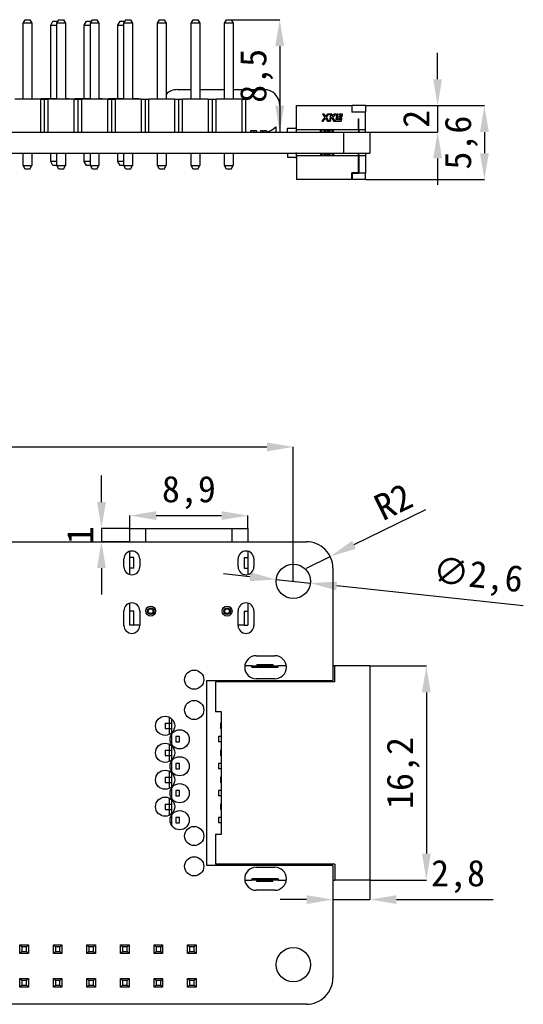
# Model space of a CAD drawing. Header units: millimetres. Extents: x 1707 to 1854, y 2274 to 2502.
# Tile 22 of 22: x 1762 to 1800, y 2427 to 2502. Entities that reach past the tile are written whole.
import ezdxf

# ---------------------------------------------------------------- set-up
doc = ezdxf.new("R2010")
doc.units = ezdxf.units.MM
doc.styles.add('黑体高度2mm', font='simhei.ttf', dxfattribs={"height": 2})
doc.dimstyles.new('红色高度2mm', dxfattribs={"dimtxt": 2, "dimasz": 2, "dimexe": 0, "dimexo": 0, "dimtad": 1, "dimdec": 1, "dimtxsty": '黑体高度2mm', "dimcen": 2.5, "dimclrd": 1, "dimclre": 1, "dimclrt": 1, "dimadec": 0, "dimazin": 0, "dimtfac": 1, "dimtdec": 1, "dimtmove": 0, "dimatfit": 3, "dimfxl": 1, "dimarcsym": 0})

# ---------------------------------------------------------------- blocks, each defined once
blk = doc.blocks.new('*D7')
at = {"color": 1, "lineweight": -2, "transparency": 16777216}
for p, q in [((1778.119, 2501.531), (1781.959, 2501.531)), ((1781.959, 2499.531), (1781.959, 2495.031)), ((1778.119, 2493.031), (1781.959, 2493.031))]:
    blk.add_line(p, q, dxfattribs=at)
at = {"color": 1, "transparency": 16777216}
for points in [[(1781.625, 2499.531), (1782.292, 2499.531), (1781.959, 2501.531)], [(1781.625, 2495.031), (1782.292, 2495.031), (1781.959, 2493.031)]]:
    blk.add_solid(points, dxfattribs=at)
at = {"layer": 'Defpoints', "color": 0, "transparency": 16777216}
for p in [(1778.119, 2501.531), (1778.119, 2493.031), (1781.959, 2493.031)]:
    blk.add_point(p, dxfattribs=at)
at = {"color": 1, "transparency": 16777216, "insert": (1780.21, 2497.281), "char_height": 2, "attachment_point": 5, "rotation": 90, "style": '黑体高度2mm'}
blk.add_mtext('8,5', dxfattribs=at)
blk = doc.blocks.new('*D8')
at = {"color": 1, "lineweight": -2, "transparency": 16777216}
for p, q in [((1793.905, 2497.031), (1793.905, 2499.031)), ((1788.439, 2495.031), (1793.905, 2495.031)), ((1793.905, 2495.031), (1793.905, 2493.031)), ((1788.439, 2493.031), (1793.905, 2493.031)), ((1793.905, 2491.031), (1793.905, 2489.031))]:
    blk.add_line(p, q, dxfattribs=at)
at = {"color": 1, "transparency": 16777216}
for points in [[(1793.572, 2497.031), (1794.239, 2497.031), (1793.905, 2495.031)], [(1793.572, 2491.031), (1794.239, 2491.031), (1793.905, 2493.031)]]:
    blk.add_solid(points, dxfattribs=at)
at = {"layer": 'Defpoints', "color": 0, "transparency": 16777216}
for p in [(1788.439, 2495.031), (1788.439, 2493.031), (1793.905, 2493.031)]:
    blk.add_point(p, dxfattribs=at)
at = {"color": 1, "transparency": 16777216, "insert": (1792.28, 2494.031), "char_height": 2, "attachment_point": 5, "rotation": 90, "style": '黑体高度2mm'}
blk.add_mtext('2', dxfattribs=at)
blk = doc.blocks.new('*D9')
at = {"color": 1, "lineweight": -2, "transparency": 16777216}
for p, q in [((1788.439, 2495.031), (1797.446, 2495.031)), ((1797.446, 2493.031), (1797.446, 2491.431)), ((1788.439, 2489.431), (1797.446, 2489.431))]:
    blk.add_line(p, q, dxfattribs=at)
at = {"color": 1, "transparency": 16777216}
for points in [[(1797.113, 2493.031), (1797.779, 2493.031), (1797.446, 2495.031)], [(1797.113, 2491.431), (1797.779, 2491.431), (1797.446, 2489.431)]]:
    blk.add_solid(points, dxfattribs=at)
at = {"layer": 'Defpoints', "color": 0, "transparency": 16777216}
for p in [(1788.439, 2495.031), (1788.439, 2489.431), (1797.446, 2489.431)]:
    blk.add_point(p, dxfattribs=at)
at = {"color": 1, "transparency": 16777216, "insert": (1795.698, 2492.231), "char_height": 2, "attachment_point": 5, "rotation": 90, "style": '黑体高度2mm'}
blk.add_mtext('5,6', dxfattribs=at)
blk = doc.blocks.new('*D10')
at = {"color": 1, "lineweight": -2, "transparency": 16777216}
for p, q in [((1719.389, 2459.039), (1719.389, 2469.208)), ((1721.389, 2469.208), (1780.989, 2469.208)), ((1782.989, 2459.039), (1782.989, 2469.208))]:
    blk.add_line(p, q, dxfattribs=at)
at = {"color": 1, "transparency": 16777216}
for points in [[(1721.389, 2469.541), (1721.389, 2468.875), (1719.389, 2469.208)], [(1780.989, 2469.541), (1780.989, 2468.875), (1782.989, 2469.208)]]:
    blk.add_solid(points, dxfattribs=at)
at = {"layer": 'Defpoints', "color": 0, "transparency": 16777216}
for p in [(1782.989, 2469.208), (1719.389, 2459.039), (1782.989, 2459.039)]:
    blk.add_point(p, dxfattribs=at)
at = {"color": 1, "transparency": 16777216, "insert": (1751.189, 2470.957), "char_height": 2, "attachment_point": 5, "style": '黑体高度2mm'}
blk.add_mtext('63,6', dxfattribs=at)
blk = doc.blocks.new('*D17')
at = {"color": 1, "lineweight": -2, "transparency": 16777216}
for p, q in [((1770.618, 2463.034), (1770.618, 2464.014)), ((1772.618, 2464.014), (1777.558, 2464.014)), ((1779.558, 2463.034), (1779.558, 2464.014))]:
    blk.add_line(p, q, dxfattribs=at)
at = {"color": 1, "transparency": 16777216}
for points in [[(1772.618, 2464.347), (1772.618, 2463.681), (1770.618, 2464.014)], [(1777.558, 2464.347), (1777.558, 2463.681), (1779.558, 2464.014)]]:
    blk.add_solid(points, dxfattribs=at)
at = {"layer": 'Defpoints', "color": 0, "transparency": 16777216}
for p in [(1779.558, 2464.014), (1770.618, 2463.034), (1779.558, 2463.034)]:
    blk.add_point(p, dxfattribs=at)
at = {"color": 1, "transparency": 16777216, "insert": (1775.088, 2465.762), "char_height": 2, "attachment_point": 5, "style": '黑体高度2mm'}
blk.add_mtext('8,9', dxfattribs=at)
blk = doc.blocks.new('*D21')
at = {"color": 1, "lineweight": -2, "transparency": 16777216}
for p, q in [((1785.989, 2436.062), (1785.989, 2434.96)), ((1788.789, 2436.439), (1788.789, 2434.96)), ((1783.989, 2434.96), (1781.989, 2434.96)), ((1785.989, 2434.96), (1788.789, 2434.96)), ((1790.789, 2434.96), (1798.117, 2434.96))]:
    blk.add_line(p, q, dxfattribs=at)
at = {"color": 1, "transparency": 16777216}
for points in [[(1783.989, 2435.294), (1783.989, 2434.627), (1785.989, 2434.96)], [(1790.789, 2435.294), (1790.789, 2434.627), (1788.789, 2434.96)]]:
    blk.add_solid(points, dxfattribs=at)
at = {"layer": 'Defpoints', "color": 0, "transparency": 16777216}
for p in [(1785.989, 2436.062), (1788.789, 2436.439), (1788.789, 2434.96)]:
    blk.add_point(p, dxfattribs=at)
at = {"color": 1, "transparency": 16777216, "insert": (1795.453, 2436.709), "char_height": 2, "attachment_point": 5, "style": '黑体高度2mm'}
blk.add_mtext('2,8', dxfattribs=at)
blk = doc.blocks.new('*D22')
at = {"color": 1, "lineweight": -2, "transparency": 16777216}
for p, q in [((1788.789, 2452.639), (1793.053, 2452.639)), ((1793.053, 2450.639), (1793.053, 2438.439)), ((1788.789, 2436.439), (1793.053, 2436.439))]:
    blk.add_line(p, q, dxfattribs=at)
at = {"color": 1, "transparency": 16777216}
for points in [[(1792.72, 2450.639), (1793.386, 2450.639), (1793.053, 2452.639)], [(1792.72, 2438.439), (1793.386, 2438.439), (1793.053, 2436.439)]]:
    blk.add_solid(points, dxfattribs=at)
at = {"layer": 'Defpoints', "color": 0, "transparency": 16777216}
for p in [(1788.789, 2452.639), (1788.789, 2436.439), (1793.053, 2436.439)]:
    blk.add_point(p, dxfattribs=at)
at = {"color": 1, "transparency": 16777216, "insert": (1791.304, 2444.539), "char_height": 2, "attachment_point": 5, "rotation": 90, "style": '黑体高度2mm'}
blk.add_mtext('16,2', dxfattribs=at)
blk = doc.blocks.new('*D27')
at = {"color": 1, "lineweight": -2, "transparency": 16777216}
for p, q in [((1779.707, 2459.389), (1777.718, 2459.601)), ((1781.696, 2459.177), (1784.281, 2458.901)), ((1800.389, 2457.184), (1786.27, 2458.689))]:
    blk.add_line(p, q, dxfattribs=at)
at = {"color": 1, "transparency": 16777216}
for points in [[(1779.743, 2459.72), (1779.672, 2459.057), (1781.696, 2459.177)], [(1786.305, 2459.02), (1786.235, 2458.357), (1784.281, 2458.901)]]:
    blk.add_solid(points, dxfattribs=at)
at = {"layer": 'Defpoints', "color": 0, "transparency": 16777216}
for p in [(1781.696, 2459.177), (1784.281, 2458.901)]:
    blk.add_point(p, dxfattribs=at)
at = {"color": 1, "transparency": 16777216, "insert": (1796.942, 2459.31), "char_height": 2, "attachment_point": 5, "rotation": 353.91475, "style": '黑体高度2mm'}
blk.add_mtext('∅2,6', dxfattribs=at)
blk = doc.blocks.new('*D28')
at = {"color": 1, "lineweight": -2, "transparency": 16777216}
for p, q in [((1792.987, 2464.458), (1787.579, 2461.802)), ((1783.989, 2460.039), (1785.784, 2460.92))]:
    blk.add_line(p, q, dxfattribs=at)
at = {"color": 1, "transparency": 16777216}
blk.add_solid([(1787.432, 2462.101), (1787.726, 2461.503), (1785.784, 2460.92)], dxfattribs=at)
at = {"layer": 'Defpoints', "color": 0, "transparency": 16777216}
for p in [(1785.784, 2460.92), (1783.989, 2460.039)]:
    blk.add_point(p, dxfattribs=at)
at = {"color": 1, "transparency": 16777216, "insert": (1790.55, 2465.071), "char_height": 2, "attachment_point": 5, "rotation": 26.15437, "style": '黑体高度2mm'}
blk.add_mtext('R2', dxfattribs=at)
blk = doc.blocks.new('*D35')
at = {"color": 1, "lineweight": -2, "transparency": 16777216}
for p, q in [((1768.473, 2465.034), (1768.473, 2467.034)), ((1770.618, 2463.034), (1768.473, 2463.034)), ((1768.473, 2463.034), (1768.473, 2462.039)), ((1770.618, 2462.039), (1768.473, 2462.039)), ((1768.473, 2460.039), (1768.473, 2458.039))]:
    blk.add_line(p, q, dxfattribs=at)
at = {"color": 1, "transparency": 16777216}
for points in [[(1768.14, 2465.034), (1768.807, 2465.034), (1768.473, 2463.034)], [(1768.14, 2460.039), (1768.807, 2460.039), (1768.473, 2462.039)]]:
    blk.add_solid(points, dxfattribs=at)
at = {"layer": 'Defpoints', "color": 0, "transparency": 16777216}
for p in [(1770.618, 2463.034), (1768.473, 2462.039), (1770.618, 2462.039)]:
    blk.add_point(p, dxfattribs=at)
at = {"color": 1, "transparency": 16777216, "insert": (1766.848, 2462.536), "char_height": 2, "attachment_point": 5, "rotation": 90, "style": '黑体高度2mm'}
blk.add_mtext('1', dxfattribs=at)

msp = doc.modelspace()

# ---------------------------------------------------------------- linework, layer by layer
at = {"color": 7, "linetype": 'Continuous', "lineweight": 25}
for p, q in [((1762.554, 2501.271), (1762.704, 2501.531)), ((1762.704, 2501.531), (1763.054, 2501.531)), ((1763.054, 2501.531), (1763.204, 2501.271)), ((1765.094, 2501.271), (1765.244, 2501.531)), ((1765.244, 2501.531), (1765.594, 2501.531)), ((1765.594, 2501.531), (1765.744, 2501.271)), ((1767.634, 2501.271), (1767.784, 2501.531)), ((1767.784, 2501.531), (1768.134, 2501.531)), ((1768.134, 2501.531), (1768.284, 2501.271)), ((1770.174, 2501.271), (1770.324, 2501.531)), ((1770.324, 2501.531), (1770.674, 2501.531)), ((1770.674, 2501.531), (1770.824, 2501.271)), ((1772.714, 2501.271), (1772.864, 2501.531)), ((1772.864, 2501.531), (1773.214, 2501.531)), ((1773.214, 2501.531), (1773.364, 2501.271)), ((1775.254, 2501.271), (1775.404, 2501.531)), ((1775.404, 2501.531), (1775.754, 2501.531)), ((1775.754, 2501.531), (1775.904, 2501.271)), ((1777.794, 2501.271), (1777.944, 2501.531)), ((1777.944, 2501.531), (1778.294, 2501.531)), ((1778.294, 2501.531), (1778.444, 2501.271)), ((1763.204, 2501.271), (1762.554, 2501.271)), ((1762.554, 2495.531), (1762.554, 2501.271)), ((1763.204, 2501.271), (1763.204, 2495.531)), ((1764.631, 2501.108), (1764.806, 2501.413)), ((1764.631, 2495.571), (1764.631, 2501.108)), ((1764.631, 2501.108), (1765.094, 2501.108)), ((1764.806, 2501.413), (1765.091, 2501.413)), ((1765.091, 2501.413), (1765.133, 2501.34)), ((1765.744, 2501.271), (1765.094, 2501.271)), ((1765.094, 2495.531), (1765.094, 2501.271)), ((1765.744, 2501.271), (1765.744, 2495.531)), ((1767.171, 2501.108), (1767.346, 2501.413)), ((1767.171, 2501.108), (1767.634, 2501.108)), ((1767.171, 2495.571), (1767.171, 2501.108)), ((1767.346, 2501.413), (1767.631, 2501.413)), ((1767.631, 2501.413), (1767.673, 2501.34)), ((1768.284, 2501.271), (1767.634, 2501.271)), ((1767.634, 2495.531), (1767.634, 2501.271)), ((1768.284, 2501.271), (1768.284, 2495.531)), ((1769.711, 2501.108), (1769.886, 2501.413)), ((1769.711, 2501.108), (1770.174, 2501.108)), ((1769.711, 2495.571), (1769.711, 2501.108)), ((1769.886, 2501.413), (1770.171, 2501.413)), ((1770.171, 2501.413), (1770.213, 2501.34)), ((1770.824, 2501.271), (1770.174, 2501.271)), ((1770.174, 2495.531), (1770.174, 2501.271)), ((1770.824, 2501.271), (1770.824, 2495.531)), ((1773.364, 2501.271), (1772.714, 2501.271)), ((1772.714, 2495.531), (1772.714, 2501.271)), ((1773.364, 2501.271), (1773.364, 2495.531)), ((1775.904, 2501.271), (1775.254, 2501.271)), ((1775.254, 2495.531), (1775.254, 2501.271)), ((1775.904, 2501.271), (1775.904, 2495.531)), ((1778.444, 2501.271), (1777.794, 2501.271)), ((1777.794, 2495.531), (1777.794, 2501.271)), ((1778.444, 2501.271), (1778.444, 2495.531)), ((1763.849, 2495.531), (1761.909, 2495.531)), ((1763.849, 2495.531), (1763.849, 2493.031)), ((1763.849, 2495.531), (1764.149, 2495.531)), ((1763.943, 2495.571), (1763.903, 2495.531)), ((1763.943, 2495.531), (1763.943, 2495.571)), ((1763.943, 2495.571), (1765.094, 2495.571)), ((1764.149, 2495.531), (1764.149, 2493.031)), ((1764.149, 2495.531), (1764.449, 2495.531)), ((1764.449, 2493.031), (1764.449, 2495.531)), ((1766.389, 2495.531), (1764.449, 2495.531)), ((1765.744, 2495.571), (1765.954, 2495.571)), ((1765.954, 2495.571), (1765.954, 2495.531)), ((1765.994, 2495.531), (1765.954, 2495.571)), ((1766.389, 2495.531), (1766.389, 2493.031)), ((1766.389, 2495.531), (1766.689, 2495.531)), ((1766.483, 2495.571), (1766.443, 2495.531)), ((1766.483, 2495.531), (1766.483, 2495.571)), ((1766.483, 2495.571), (1767.634, 2495.571)), ((1766.689, 2495.531), (1766.689, 2493.031)), ((1766.689, 2495.531), (1766.989, 2495.531)), ((1766.989, 2493.031), (1766.989, 2495.531)), ((1768.929, 2495.531), (1766.989, 2495.531)), ((1768.284, 2495.571), (1768.494, 2495.571)), ((1768.494, 2495.571), (1768.494, 2495.531)), ((1768.534, 2495.531), (1768.494, 2495.571)), ((1768.929, 2495.531), (1768.929, 2493.031)), ((1768.929, 2495.531), (1769.229, 2495.531)), ((1769.023, 2495.571), (1768.983, 2495.531)), ((1769.023, 2495.531), (1769.023, 2495.571)), ((1769.023, 2495.571), (1770.174, 2495.571)), ((1769.229, 2495.531), (1769.229, 2493.031)), ((1769.229, 2495.531), (1769.529, 2495.531)), ((1769.529, 2493.031), (1769.529, 2495.531)), ((1771.469, 2495.531), (1769.529, 2495.531)), ((1770.824, 2495.571), (1771.299, 2495.571)), ((1771.299, 2495.571), (1771.299, 2495.531)), ((1771.469, 2495.531), (1771.469, 2493.031)), ((1771.469, 2495.531), (1771.769, 2495.531)), ((1771.769, 2495.531), (1771.769, 2493.031)), ((1771.769, 2495.531), (1772.069, 2495.531)), ((1772.069, 2493.031), (1772.069, 2495.531)), ((1774.009, 2495.531), (1772.069, 2495.531)), ((1774.009, 2495.531), (1774.009, 2493.031)), ((1774.009, 2495.531), (1774.309, 2495.531)), ((1774.219, 2496.241), (1775.254, 2496.241)), ((1774.309, 2495.531), (1774.309, 2493.031)), ((1774.309, 2495.531), (1774.609, 2495.531)), ((1774.609, 2493.031), (1774.609, 2495.531)), ((1776.549, 2495.531), (1774.609, 2495.531)), ((1775.904, 2496.241), (1777.794, 2496.241)), ((1776.549, 2495.531), (1776.549, 2493.031)), ((1776.549, 2495.531), (1776.849, 2495.531)), ((1776.849, 2495.531), (1776.849, 2493.031)), ((1776.849, 2495.531), (1777.149, 2495.531)), ((1777.149, 2493.031), (1777.149, 2495.531)), ((1779.089, 2495.531), (1777.149, 2495.531)), ((1778.444, 2496.241), (1780.759, 2496.241)), ((1779.089, 2495.531), (1779.089, 2493.031)), ((1779.089, 2495.531), (1779.389, 2495.531)), ((1779.389, 2493.031), (1779.389, 2495.531)), ((1781.959, 2495.041), (1781.959, 2493.031)), ((1783.239, 2495.031), (1787.416, 2495.031)), ((1783.239, 2493.231), (1783.239, 2495.031)), ((1787.416, 2495.031), (1787.416, 2494.531)), ((1788.439, 2495.031), (1787.436, 2495.031)), ((1787.436, 2494.531), (1787.436, 2495.031)), ((1788.439, 2495.031), (1788.439, 2494.531)), ((1785.371, 2494.15), (1785.134, 2493.861)), ((1785.207, 2494.395), (1785.371, 2494.15)), ((1785.321, 2494.395), (1785.207, 2494.395)), ((1785.254, 2493.861), (1785.425, 2494.07)), ((1785.434, 2494.227), (1785.321, 2494.395)), ((1785.425, 2494.07), (1785.566, 2493.861)), ((1785.571, 2494.395), (1785.434, 2494.227)), ((1785.488, 2494.146), (1785.672, 2494.371)), ((1785.68, 2493.861), (1785.488, 2494.146)), ((1785.91, 2494.395), (1785.571, 2494.395)), ((1785.672, 2494.371), (1785.813, 2494.371)), ((1785.813, 2494.371), (1785.714, 2493.861)), ((1785.807, 2493.861), (1785.849, 2494.076)), ((1785.849, 2494.076), (1785.899, 2494.119)), ((1785.877, 2494.222), (1785.91, 2494.395)), ((1786.08, 2494.395), (1785.877, 2494.222)), ((1785.899, 2494.119), (1786.027, 2493.861)), ((1785.973, 2494.181), (1786.224, 2494.395)), ((1786.121, 2493.882), (1785.973, 2494.181)), ((1786.224, 2494.395), (1786.08, 2494.395)), ((1786.286, 2494.395), (1786.187, 2493.882)), ((1786.379, 2494.395), (1786.286, 2494.395)), ((1786.294, 2493.954), (1786.379, 2494.395)), ((1786.433, 2494.182), (1786.415, 2494.089)), ((1786.415, 2494.089), (1786.539, 2494.089)), ((1786.558, 2494.182), (1786.433, 2494.182)), ((1786.474, 2494.395), (1786.456, 2494.302)), ((1786.456, 2494.302), (1786.613, 2494.302)), ((1786.657, 2494.395), (1786.474, 2494.395)), ((1786.566, 2494.056), (1786.546, 2493.954)), ((1786.613, 2494.302), (1786.596, 2494.213)), ((1786.602, 2494.137), (1786.69, 2494.207)), ((1786.661, 2494.059), (1786.602, 2494.137)), ((1786.627, 2493.882), (1786.661, 2494.059)), ((1786.69, 2494.207), (1786.713, 2494.327)), ((1788.439, 2494.531), (1787.416, 2494.531)), ((1787.919, 2494.031), (1787.939, 2494.031)), ((1787.919, 2493.231), (1787.919, 2494.031)), ((1787.939, 2493.231), (1787.939, 2494.031)), ((1788.439, 2493.231), (1788.439, 2494.531)), ((1781.659, 2493.437), (1781.659, 2493.031)), ((1782.539, 2493.031), (1782.539, 2493.331)), ((1782.539, 2493.331), (1783.139, 2493.331)), ((1785.134, 2493.861), (1785.254, 2493.861)), ((1785.566, 2493.861), (1785.68, 2493.861)), ((1785.714, 2493.861), (1785.807, 2493.861)), ((1786.027, 2493.861), (1786.6, 2493.861)), ((1786.187, 2493.882), (1786.121, 2493.882)), ((1786.546, 2493.954), (1786.294, 2493.954)), ((1787.919, 2493.379), (1787.939, 2493.379)), ((1721.189, 2493.031), (1786.789, 2493.031)), ((1779.741, 2493.131), (1779.741, 2493.031)), ((1779.941, 2493.131), (1779.741, 2493.131)), ((1779.941, 2493.131), (1779.941, 2493.031)), ((1779.991, 2493.131), (1779.991, 2493.031)), ((1780.191, 2493.131), (1779.991, 2493.131)), ((1780.191, 2493.131), (1780.191, 2493.031)), ((1780.514, 2493.131), (1780.514, 2493.031)), ((1780.714, 2493.131), (1780.514, 2493.131)), ((1780.714, 2493.131), (1780.714, 2493.031)), ((1780.964, 2493.131), (1780.764, 2493.131)), ((1780.764, 2493.131), (1780.764, 2493.031)), ((1780.964, 2493.131), (1780.964, 2493.031)), ((1783.239, 2493.231), (1787.919, 2493.231)), ((1783.239, 2493.031), (1783.239, 2493.231)), ((1785.039, 2493.031), (1785.039, 2493.231)), ((1785.139, 2493.031), (1785.139, 2493.231)), ((1785.314, 2493.031), (1785.314, 2493.231)), ((1785.414, 2493.031), (1785.414, 2493.231)), ((1785.514, 2493.231), (1785.514, 2493.031)), ((1785.564, 2493.231), (1785.564, 2493.031)), ((1785.664, 2493.231), (1785.664, 2493.031)), ((1785.764, 2493.231), (1785.764, 2493.031)), ((1785.939, 2493.031), (1785.939, 2493.231)), ((1786.039, 2493.031), (1786.039, 2493.231)), ((1786.789, 2493.031), (1786.789, 2491.431)), ((1786.789, 2493.031), (1788.789, 2493.031)), ((1787.919, 2493.231), (1787.919, 2493.031)), ((1787.939, 2493.231), (1787.919, 2493.231)), ((1787.939, 2493.231), (1788.439, 2493.231)), ((1787.939, 2493.231), (1787.939, 2493.031)), ((1788.439, 2493.031), (1788.439, 2493.231)), ((1788.789, 2493.031), (1788.789, 2491.431)), ((1721.189, 2491.431), (1786.789, 2491.431)), ((1762.554, 2490.491), (1762.554, 2491.431)), ((1763.204, 2491.431), (1763.204, 2490.491)), ((1764.631, 2490.796), (1764.631, 2491.431)), ((1765.094, 2490.491), (1765.094, 2491.431)), ((1765.744, 2491.431), (1765.744, 2490.491)), ((1767.171, 2490.796), (1767.171, 2491.431)), ((1767.634, 2490.491), (1767.634, 2491.431)), ((1768.284, 2491.431), (1768.284, 2490.491)), ((1769.711, 2490.796), (1769.711, 2491.431)), ((1770.174, 2490.491), (1770.174, 2491.431)), ((1770.824, 2491.431), (1770.824, 2490.491)), ((1772.714, 2490.491), (1772.714, 2491.431)), ((1773.364, 2491.431), (1773.364, 2490.491)), ((1775.254, 2490.491), (1775.254, 2491.431)), ((1775.904, 2491.431), (1775.904, 2490.491)), ((1777.794, 2490.491), (1777.794, 2491.431)), ((1778.444, 2491.431), (1778.444, 2490.491)), ((1782.539, 2491.431), (1782.539, 2491.131)), ((1782.539, 2491.131), (1783.139, 2491.131)), ((1783.239, 2491.231), (1783.239, 2491.431)), ((1787.919, 2491.231), (1783.239, 2491.231)), ((1783.239, 2491.231), (1783.239, 2489.431)), ((1785.039, 2491.431), (1785.039, 2491.231)), ((1785.139, 2491.431), (1785.139, 2491.231)), ((1785.314, 2491.231), (1785.314, 2491.431)), ((1785.414, 2491.231), (1785.414, 2491.431)), ((1785.514, 2491.431), (1785.514, 2491.231)), ((1785.564, 2491.431), (1785.564, 2491.231)), ((1785.664, 2491.431), (1785.664, 2491.231)), ((1785.764, 2491.431), (1785.764, 2491.231)), ((1785.939, 2491.431), (1785.939, 2491.231)), ((1786.039, 2491.431), (1786.039, 2491.231)), ((1786.789, 2491.431), (1788.789, 2491.431)), ((1787.919, 2491.231), (1787.919, 2491.431)), ((1787.919, 2489.951), (1787.919, 2491.231)), ((1787.939, 2491.231), (1787.919, 2491.231)), ((1787.919, 2491.084), (1787.939, 2491.084)), ((1787.939, 2491.231), (1787.939, 2491.431)), ((1787.939, 2491.231), (1787.939, 2489.931)), ((1788.439, 2491.231), (1787.939, 2491.231)), ((1788.439, 2491.431), (1788.439, 2491.231)), ((1788.439, 2491.231), (1788.439, 2489.931)), ((1762.554, 2490.491), (1763.204, 2490.491)), ((1762.704, 2490.231), (1762.554, 2490.491)), ((1763.054, 2490.231), (1763.204, 2490.491)), ((1765.094, 2490.796), (1764.631, 2490.796)), ((1764.806, 2490.491), (1764.631, 2490.796)), ((1765.091, 2490.491), (1764.806, 2490.491)), ((1765.094, 2490.496), (1765.091, 2490.491)), ((1765.094, 2490.491), (1765.744, 2490.491)), ((1765.244, 2490.231), (1765.094, 2490.491)), ((1765.594, 2490.231), (1765.744, 2490.491)), ((1767.634, 2490.796), (1767.171, 2490.796)), ((1767.346, 2490.491), (1767.171, 2490.796)), ((1767.631, 2490.491), (1767.346, 2490.491)), ((1767.634, 2490.496), (1767.631, 2490.491)), ((1767.634, 2490.491), (1768.284, 2490.491)), ((1767.784, 2490.231), (1767.634, 2490.491)), ((1768.134, 2490.231), (1768.284, 2490.491)), ((1770.174, 2490.796), (1769.711, 2490.796)), ((1769.886, 2490.491), (1769.711, 2490.796)), ((1770.171, 2490.491), (1769.886, 2490.491)), ((1770.174, 2490.496), (1770.171, 2490.491)), ((1770.174, 2490.491), (1770.824, 2490.491)), ((1770.324, 2490.231), (1770.174, 2490.491)), ((1770.674, 2490.231), (1770.824, 2490.491)), ((1772.714, 2490.491), (1773.364, 2490.491)), ((1772.864, 2490.231), (1772.714, 2490.491)), ((1773.214, 2490.231), (1773.364, 2490.491)), ((1775.404, 2490.231), (1775.254, 2490.491)), ((1775.254, 2490.491), (1775.904, 2490.491)), ((1775.754, 2490.231), (1775.904, 2490.491)), ((1777.944, 2490.231), (1777.794, 2490.491)), ((1777.794, 2490.491), (1778.444, 2490.491)), ((1778.294, 2490.231), (1778.444, 2490.491)), ((1787.919, 2490.431), (1787.939, 2490.431)), ((1763.054, 2490.231), (1762.704, 2490.231)), ((1765.594, 2490.231), (1765.244, 2490.231)), ((1768.134, 2490.231), (1767.784, 2490.231)), ((1770.674, 2490.231), (1770.324, 2490.231)), ((1773.214, 2490.231), (1772.864, 2490.231)), ((1775.754, 2490.231), (1775.404, 2490.231)), ((1778.294, 2490.231), (1777.944, 2490.231)), ((1787.919, 2489.951), (1787.416, 2489.951)), ((1787.416, 2489.431), (1787.416, 2489.951)), ((1787.436, 2489.931), (1787.416, 2489.931)), ((1787.436, 2489.931), (1787.939, 2489.931)), ((1787.436, 2489.931), (1787.436, 2489.431)), ((1788.439, 2489.931), (1787.939, 2489.931)), ((1788.439, 2489.431), (1788.439, 2489.931)), ((1787.416, 2489.431), (1783.239, 2489.431)), ((1788.439, 2489.431), (1787.436, 2489.431)), ((1770.618, 2463.034), (1771.818, 2463.034)), ((1770.618, 2462.039), (1770.618, 2463.034)), ((1771.818, 2463.034), (1778.358, 2463.034)), ((1778.358, 2463.034), (1779.558, 2463.034)), ((1779.558, 2463.034), (1779.558, 2462.039)), ((1718.389, 2462.039), (1783.989, 2462.039)), ((1770.618, 2460.839), (1770.618, 2461.315)), ((1779.558, 2461.315), (1779.558, 2460.839)), ((1770.169, 2460.134), (1770.169, 2460.734)), ((1770.918, 2460.839), (1770.618, 2460.839)), ((1770.618, 2460.039), (1770.618, 2460.839)), ((1770.918, 2460.039), (1770.918, 2460.839)), ((1771.369, 2460.734), (1771.369, 2460.134)), ((1778.809, 2460.134), (1778.809, 2460.734)), ((1779.258, 2460.839), (1779.258, 2460.039)), ((1779.258, 2460.839), (1779.558, 2460.839)), ((1779.558, 2460.839), (1779.558, 2460.039)), ((1780.009, 2460.734), (1780.009, 2460.134)), ((1770.918, 2460.039), (1770.618, 2460.039)), ((1770.618, 2459.553), (1770.618, 2460.039)), ((1779.258, 2460.039), (1779.558, 2460.039)), ((1779.558, 2460.039), (1779.558, 2459.553)), ((1785.989, 2460.039), (1785.989, 2451.539)), ((1770.169, 2455.704), (1770.169, 2456.804)), ((1770.618, 2456.784), (1770.618, 2457.385)), ((1770.918, 2456.784), (1770.618, 2456.784)), ((1770.618, 2455.734), (1770.618, 2456.784)), ((1770.918, 2455.734), (1770.918, 2456.784)), ((1771.369, 2456.804), (1771.369, 2455.704)), ((1778.809, 2455.704), (1778.809, 2456.804)), ((1779.258, 2456.784), (1779.558, 2456.784)), ((1779.258, 2456.784), (1779.258, 2455.734)), ((1779.558, 2457.385), (1779.558, 2456.784)), ((1779.558, 2456.784), (1779.558, 2455.734)), ((1780.009, 2456.804), (1780.009, 2455.704)), ((1770.918, 2455.734), (1770.618, 2455.734)), ((1771.369, 2455.734), (1770.918, 2455.734)), ((1779.258, 2455.734), (1778.809, 2455.734)), ((1779.258, 2455.734), (1779.558, 2455.734)), ((1780.189, 2453.414), (1781.589, 2453.414)), ((1779.839, 2452.639), (1779.319, 2452.639)), ((1779.839, 2452.539), (1779.839, 2452.639)), ((1779.839, 2452.639), (1781.839, 2452.639)), ((1779.839, 2452.539), (1781.839, 2452.539)), ((1780.239, 2452.739), (1780.239, 2452.639)), ((1780.239, 2452.739), (1781.439, 2452.739)), ((1781.439, 2452.739), (1781.439, 2452.639)), ((1781.839, 2452.539), (1781.839, 2452.639)), ((1782.458, 2452.639), (1781.839, 2452.639)), ((1786.139, 2452.639), (1785.989, 2452.639)), ((1786.139, 2451.439), (1786.139, 2452.639)), ((1788.789, 2452.639), (1786.139, 2452.639)), ((1788.789, 2452.639), (1788.789, 2436.439)), ((1781.589, 2451.664), (1780.189, 2451.664)), ((1776.439, 2451.539), (1785.989, 2451.539)), ((1776.439, 2437.539), (1776.439, 2451.539)), ((1786.139, 2451.439), (1777.089, 2451.439)), ((1777.089, 2451.439), (1777.089, 2449.174)), ((1773.589, 2448.769), (1773.589, 2448.309)), ((1773.789, 2447.584), (1773.789, 2448.634)), ((1777.549, 2449.174), (1777.089, 2449.174)), ((1777.549, 2439.904), (1777.549, 2449.174)), ((1773.289, 2448.309), (1773.289, 2447.909)), ((1773.289, 2448.309), (1773.589, 2448.309)), ((1773.289, 2447.909), (1773.589, 2447.909)), ((1773.589, 2448.309), (1773.589, 2447.909)), ((1773.589, 2448.309), (1773.789, 2448.309)), ((1773.589, 2447.909), (1773.789, 2447.909)), ((1773.589, 2447.909), (1773.589, 2447.449)), ((1777.489, 2448.309), (1777.489, 2447.909)), ((1777.549, 2448.309), (1777.489, 2448.309)), ((1777.549, 2447.909), (1777.489, 2447.909)), ((1773.789, 2446.682), (1773.789, 2447.496)), ((1774.089, 2447.289), (1774.089, 2446.889)), ((1774.389, 2447.289), (1774.089, 2447.289)), ((1774.389, 2446.889), (1774.389, 2447.289)), ((1777.339, 2447.289), (1777.339, 2446.889)), ((1777.549, 2447.289), (1777.339, 2447.289)), ((1773.589, 2446.729), (1773.589, 2446.269)), ((1773.789, 2445.544), (1773.789, 2446.594)), ((1774.089, 2446.889), (1774.389, 2446.889)), ((1777.549, 2446.889), (1777.339, 2446.889)), ((1773.289, 2446.269), (1773.289, 2445.869)), ((1773.289, 2446.269), (1773.589, 2446.269)), ((1773.289, 2445.869), (1773.589, 2445.869)), ((1773.589, 2446.269), (1773.589, 2445.869)), ((1773.589, 2446.269), (1773.789, 2446.269)), ((1773.589, 2445.869), (1773.789, 2445.869)), ((1773.589, 2445.869), (1773.589, 2445.409)), ((1777.489, 2446.269), (1777.489, 2445.869)), ((1777.549, 2446.269), (1777.489, 2446.269)), ((1777.549, 2445.869), (1777.489, 2445.869)), ((1773.789, 2444.642), (1773.789, 2445.456)), ((1774.089, 2445.249), (1774.089, 2444.849)), ((1774.389, 2445.249), (1774.089, 2445.249)), ((1774.089, 2444.849), (1774.389, 2444.849)), ((1774.389, 2444.849), (1774.389, 2445.249)), ((1777.339, 2445.249), (1777.339, 2444.849)), ((1777.549, 2445.249), (1777.339, 2445.249)), ((1777.549, 2444.849), (1777.339, 2444.849)), ((1773.289, 2444.229), (1773.289, 2443.829)), ((1773.289, 2444.229), (1773.589, 2444.229)), ((1773.589, 2444.689), (1773.589, 2444.229)), ((1773.589, 2444.229), (1773.589, 2443.829)), ((1773.589, 2444.229), (1773.789, 2444.229)), ((1773.789, 2443.504), (1773.789, 2444.554)), ((1777.489, 2444.229), (1777.489, 2443.829)), ((1777.549, 2444.229), (1777.489, 2444.229)), ((1773.289, 2443.829), (1773.589, 2443.829)), ((1773.589, 2443.829), (1773.789, 2443.829)), ((1773.589, 2443.829), (1773.589, 2443.369)), ((1773.789, 2442.602), (1773.789, 2443.416)), ((1777.549, 2443.829), (1777.489, 2443.829)), ((1773.589, 2442.649), (1773.589, 2442.189)), ((1774.089, 2443.209), (1774.089, 2442.809)), ((1774.389, 2443.209), (1774.089, 2443.209)), ((1774.089, 2442.809), (1774.389, 2442.809)), ((1774.389, 2442.809), (1774.389, 2443.209)), ((1777.339, 2443.209), (1777.339, 2442.809)), ((1777.549, 2443.209), (1777.339, 2443.209)), ((1777.549, 2442.809), (1777.339, 2442.809)), ((1773.289, 2442.189), (1773.289, 2441.789)), ((1773.289, 2442.189), (1773.589, 2442.189)), ((1773.589, 2442.189), (1773.589, 2441.789)), ((1773.589, 2442.189), (1773.789, 2442.189)), ((1773.789, 2441.464), (1773.789, 2442.514)), ((1777.489, 2442.189), (1777.489, 2441.789)), ((1777.549, 2442.189), (1777.489, 2442.189)), ((1773.289, 2441.789), (1773.589, 2441.789)), ((1773.589, 2441.789), (1773.789, 2441.789)), ((1773.589, 2441.789), (1773.589, 2441.329)), ((1773.789, 2440.562), (1773.789, 2441.376)), ((1774.089, 2441.169), (1774.089, 2440.769)), ((1774.389, 2441.169), (1774.089, 2441.169)), ((1774.389, 2440.769), (1774.389, 2441.169)), ((1777.339, 2441.169), (1777.339, 2440.769)), ((1777.549, 2441.169), (1777.339, 2441.169)), ((1777.549, 2441.789), (1777.489, 2441.789)), ((1774.089, 2440.769), (1774.389, 2440.769)), ((1777.549, 2440.769), (1777.339, 2440.769)), ((1777.089, 2439.904), (1777.089, 2437.639)), ((1777.089, 2439.904), (1777.549, 2439.904)), ((1785.989, 2437.539), (1776.439, 2437.539)), ((1786.139, 2437.639), (1777.089, 2437.639)), ((1780.189, 2437.414), (1781.589, 2437.414)), ((1785.989, 2437.539), (1785.989, 2429.039)), ((1786.139, 2437.639), (1786.139, 2436.439)), ((1779.319, 2436.439), (1779.839, 2436.439)), ((1779.839, 2436.539), (1779.839, 2436.439)), ((1781.839, 2436.539), (1779.839, 2436.539)), ((1781.839, 2436.439), (1779.839, 2436.439)), ((1780.239, 2436.339), (1780.239, 2436.439)), ((1781.439, 2436.339), (1780.239, 2436.339)), ((1781.439, 2436.339), (1781.439, 2436.439)), ((1781.839, 2436.539), (1781.839, 2436.439)), ((1781.839, 2436.439), (1782.458, 2436.439)), ((1785.989, 2436.439), (1786.139, 2436.439)), ((1788.789, 2436.439), (1786.139, 2436.439)), ((1781.589, 2435.664), (1780.189, 2435.664)), ((1762.294, 2431.534), (1762.944, 2431.534)), ((1762.444, 2431.384), (1762.294, 2431.534)), ((1762.294, 2430.884), (1762.294, 2431.534)), ((1762.944, 2431.534), (1762.794, 2431.384)), ((1762.944, 2431.534), (1762.944, 2430.884)), ((1764.834, 2430.884), (1764.834, 2431.534)), ((1764.984, 2431.384), (1764.834, 2431.534)), ((1764.834, 2431.534), (1765.484, 2431.534)), ((1765.484, 2431.534), (1765.334, 2431.384)), ((1765.484, 2431.534), (1765.484, 2430.884)), ((1767.374, 2431.534), (1768.024, 2431.534)), ((1767.524, 2431.384), (1767.374, 2431.534)), ((1767.374, 2430.884), (1767.374, 2431.534)), ((1768.024, 2431.534), (1767.874, 2431.384)), ((1768.024, 2431.534), (1768.024, 2430.884)), ((1769.914, 2430.884), (1769.914, 2431.534)), ((1770.064, 2431.384), (1769.914, 2431.534)), ((1769.914, 2431.534), (1770.564, 2431.534)), ((1770.564, 2431.534), (1770.414, 2431.384)), ((1770.564, 2431.534), (1770.564, 2430.884)), ((1772.454, 2431.534), (1773.104, 2431.534)), ((1772.604, 2431.384), (1772.454, 2431.534)), ((1772.454, 2430.884), (1772.454, 2431.534)), ((1773.104, 2431.534), (1772.954, 2431.384)), ((1773.104, 2431.534), (1773.104, 2430.884)), ((1774.994, 2431.534), (1775.644, 2431.534)), ((1775.144, 2431.384), (1774.994, 2431.534)), ((1774.994, 2430.884), (1774.994, 2431.534)), ((1775.644, 2431.534), (1775.494, 2431.384)), ((1775.644, 2431.534), (1775.644, 2430.884)), ((1762.444, 2431.034), (1762.294, 2430.884)), ((1762.944, 2430.884), (1762.294, 2430.884)), ((1762.794, 2431.384), (1762.444, 2431.384)), ((1762.444, 2431.384), (1762.444, 2431.034)), ((1762.444, 2431.034), (1762.794, 2431.034)), ((1762.794, 2431.034), (1762.794, 2431.384)), ((1762.944, 2430.884), (1762.794, 2431.034)), ((1764.984, 2431.034), (1764.834, 2430.884)), ((1765.484, 2430.884), (1764.834, 2430.884)), ((1764.984, 2431.384), (1764.984, 2431.034)), ((1765.334, 2431.384), (1764.984, 2431.384)), ((1764.984, 2431.034), (1765.334, 2431.034)), ((1765.334, 2431.034), (1765.334, 2431.384)), ((1765.484, 2430.884), (1765.334, 2431.034)), ((1767.524, 2431.034), (1767.374, 2430.884)), ((1768.024, 2430.884), (1767.374, 2430.884)), ((1767.874, 2431.384), (1767.524, 2431.384)), ((1767.524, 2431.384), (1767.524, 2431.034)), ((1767.524, 2431.034), (1767.874, 2431.034)), ((1767.874, 2431.034), (1767.874, 2431.384)), ((1768.024, 2430.884), (1767.874, 2431.034)), ((1770.064, 2431.034), (1769.914, 2430.884)), ((1770.564, 2430.884), (1769.914, 2430.884)), ((1770.064, 2431.384), (1770.064, 2431.034)), ((1770.414, 2431.384), (1770.064, 2431.384)), ((1770.064, 2431.034), (1770.414, 2431.034)), ((1770.414, 2431.034), (1770.414, 2431.384)), ((1770.564, 2430.884), (1770.414, 2431.034)), ((1772.604, 2431.034), (1772.454, 2430.884)), ((1773.104, 2430.884), (1772.454, 2430.884)), ((1772.954, 2431.384), (1772.604, 2431.384)), ((1772.604, 2431.384), (1772.604, 2431.034)), ((1772.604, 2431.034), (1772.954, 2431.034)), ((1772.954, 2431.034), (1772.954, 2431.384)), ((1773.104, 2430.884), (1772.954, 2431.034)), ((1775.144, 2431.034), (1774.994, 2430.884)), ((1775.644, 2430.884), (1774.994, 2430.884)), ((1775.494, 2431.384), (1775.144, 2431.384)), ((1775.144, 2431.384), (1775.144, 2431.034)), ((1775.144, 2431.034), (1775.494, 2431.034)), ((1775.494, 2431.034), (1775.494, 2431.384)), ((1775.644, 2430.884), (1775.494, 2431.034)), ((1762.294, 2428.994), (1762.944, 2428.994)), ((1762.294, 2428.994), (1762.444, 2428.844)), ((1762.294, 2428.344), (1762.294, 2428.994)), ((1762.294, 2428.344), (1762.444, 2428.494)), ((1762.794, 2428.844), (1762.444, 2428.844)), ((1762.444, 2428.844), (1762.444, 2428.494)), ((1762.444, 2428.494), (1762.794, 2428.494)), ((1762.794, 2428.844), (1762.944, 2428.994)), ((1762.794, 2428.494), (1762.794, 2428.844)), ((1762.794, 2428.494), (1762.944, 2428.344)), ((1762.944, 2428.994), (1762.944, 2428.344)), ((1764.834, 2428.994), (1765.484, 2428.994)), ((1764.834, 2428.994), (1764.984, 2428.844)), ((1764.834, 2428.344), (1764.834, 2428.994)), ((1764.834, 2428.344), (1764.984, 2428.494)), ((1764.984, 2428.844), (1764.984, 2428.494)), ((1765.334, 2428.844), (1764.984, 2428.844)), ((1764.984, 2428.494), (1765.334, 2428.494)), ((1765.334, 2428.844), (1765.484, 2428.994)), ((1765.334, 2428.494), (1765.334, 2428.844)), ((1765.334, 2428.494), (1765.484, 2428.344)), ((1765.484, 2428.994), (1765.484, 2428.344)), ((1767.374, 2428.994), (1768.024, 2428.994)), ((1767.524, 2428.844), (1767.374, 2428.994)), ((1767.374, 2428.344), (1767.374, 2428.994)), ((1767.524, 2428.494), (1767.374, 2428.344)), ((1767.874, 2428.844), (1767.524, 2428.844)), ((1767.524, 2428.844), (1767.524, 2428.494)), ((1767.524, 2428.494), (1767.874, 2428.494)), ((1768.024, 2428.994), (1767.874, 2428.844)), ((1767.874, 2428.494), (1767.874, 2428.844)), ((1768.024, 2428.344), (1767.874, 2428.494)), ((1768.024, 2428.994), (1768.024, 2428.344)), ((1769.914, 2428.344), (1769.914, 2428.994)), ((1769.914, 2428.994), (1770.064, 2428.844)), ((1769.914, 2428.994), (1770.564, 2428.994)), ((1770.064, 2428.494), (1769.914, 2428.344)), ((1770.064, 2428.844), (1770.064, 2428.494)), ((1770.414, 2428.844), (1770.064, 2428.844)), ((1770.064, 2428.494), (1770.414, 2428.494)), ((1770.564, 2428.994), (1770.414, 2428.844)), ((1770.414, 2428.494), (1770.414, 2428.844)), ((1770.414, 2428.494), (1770.564, 2428.344)), ((1770.564, 2428.994), (1770.564, 2428.344)), ((1772.454, 2428.344), (1772.454, 2428.994)), ((1772.604, 2428.844), (1772.454, 2428.994)), ((1772.454, 2428.994), (1773.104, 2428.994)), ((1772.604, 2428.494), (1772.454, 2428.344)), ((1772.604, 2428.844), (1772.604, 2428.494)), ((1772.954, 2428.844), (1772.604, 2428.844)), ((1772.604, 2428.494), (1772.954, 2428.494)), ((1773.104, 2428.994), (1772.954, 2428.844)), ((1772.954, 2428.494), (1772.954, 2428.844)), ((1773.104, 2428.344), (1772.954, 2428.494)), ((1773.104, 2428.994), (1773.104, 2428.344)), ((1774.994, 2428.994), (1775.644, 2428.994)), ((1775.144, 2428.844), (1774.994, 2428.994)), ((1774.994, 2428.344), (1774.994, 2428.994)), ((1775.144, 2428.494), (1774.994, 2428.344)), ((1775.494, 2428.844), (1775.144, 2428.844)), ((1775.144, 2428.844), (1775.144, 2428.494)), ((1775.144, 2428.494), (1775.494, 2428.494)), ((1775.644, 2428.994), (1775.494, 2428.844)), ((1775.494, 2428.494), (1775.494, 2428.844)), ((1775.644, 2428.344), (1775.494, 2428.494)), ((1775.644, 2428.994), (1775.644, 2428.344)), ((1762.944, 2428.344), (1762.294, 2428.344)), ((1765.484, 2428.344), (1764.834, 2428.344)), ((1768.024, 2428.344), (1767.374, 2428.344)), ((1770.564, 2428.344), (1769.914, 2428.344)), ((1773.104, 2428.344), (1772.454, 2428.344)), ((1775.644, 2428.344), (1774.994, 2428.344)), ((1783.989, 2427.039), (1718.389, 2427.039))]:
    msp.add_line(p, q, dxfattribs=at)
at = {"color": 8, "linetype": 'Continuous', "lineweight": 25}
for p, q in [((1771.818, 2463.034), (1771.818, 2462.039)), ((1778.358, 2462.039), (1778.358, 2463.034))]:
    msp.add_line(p, q, dxfattribs=at)
at = {"color": 7, "linetype": 'Continuous', "lineweight": 25, "flags": 128}
for points in [[(1783.189, 2493.031), (1783.228, 2493.035), (1783.239, 2493.038)], [(1783.239, 2491.425), (1783.228, 2491.427), (1783.189, 2491.431)]]:
    msp.add_lwpolyline(points, dxfattribs=at)
at = {"color": 7, "linetype": 'Continuous', "lineweight": 25}
for centre, radius in [((1782.989, 2459.039), 1.3), ((1772.199, 2456.784), 0.375), ((1772.198, 2456.784), 0.25), ((1772.198, 2456.784), 0.18), ((1777.979, 2456.784), 0.375), ((1777.978, 2456.784), 0.25), ((1777.978, 2456.784), 0.18), ((1775.489, 2451.599), 0.725), ((1775.489, 2449.309), 0.725), ((1773.289, 2448.109), 0.725), ((1774.389, 2447.089), 0.725), ((1773.289, 2446.069), 0.725), ((1774.389, 2445.049), 0.725), ((1773.289, 2444.029), 0.725), ((1774.389, 2443.009), 0.725), ((1773.289, 2441.989), 0.725), ((1774.389, 2440.969), 0.725), ((1775.489, 2439.769), 0.725), ((1775.489, 2437.479), 0.725), ((1782.989, 2430.039), 1.3)]:
    msp.add_circle(centre, radius, dxfattribs=at)
for centre, radius, start, end in [((1774.219, 2495.041), 1.2, 90, 135.43869), ((1780.759, 2495.041), 1.2, 0, 90), ((1786.539, 2494.062), 0.027, 349.03304, 90), ((1786.558, 2494.221), 0.039, 270, 349.03304), ((1786.657, 2494.338), 0.057, 349.03304, 90), ((1780.759, 2494.231), 1.2, 279.83627, 318.59038), ((1783.139, 2493.431), 0.1, 270, 0), ((1786.6, 2493.888), 0.027, 270, 349.03304), ((1783.139, 2491.031), 0.1, 0, 90), ((1783.989, 2460.039), 2, 359.99996, 90.00004), ((1770.769, 2460.734), 0.6, 0, 180), ((1779.409, 2460.734), 0.6, 0, 180), ((1770.769, 2460.134), 0.6, 180, 0), ((1779.409, 2460.134), 0.6, 180, 0), ((1770.769, 2456.804), 0.6, 0, 180), ((1779.409, 2456.804), 0.6, 0, 180), ((1770.769, 2455.704), 0.6, 180, 0), ((1779.409, 2455.704), 0.6, 180, 0), ((1780.189, 2452.539), 0.875, 90, 270), ((1781.589, 2452.539), 0.875, 270, 90), ((1780.189, 2436.539), 0.875, 90, 270), ((1781.589, 2436.539), 0.875, 270, 90), ((1783.989, 2429.039), 2, 269.99996, 0.00004)]:
    msp.add_arc(centre, radius, start, end, dxfattribs=at)

# ---------------------------------------------------------------- dimensions: what is measured, and where the dimension line sits
at = {"color": 3}
for base, p1, p2, picture, middle in [((1781.959, 2493.031), (1778.119, 2501.531), (1778.119, 2493.031), '*D7', (1780.21, 2497.281)), ((1793.053, 2436.439), (1788.789, 2452.639), (1788.789, 2436.439), '*D22', (1791.304, 2444.539))]:
    dim = msp.add_linear_dim(base=base, p1=p1, p2=p2, angle=90, dimstyle='红色高度2mm', dxfattribs=at)
    dim.commit()
    dim.dimension.update_dxf_attribs({"geometry": picture, "text_midpoint": middle})
for base, p1, p2, picture, middle in [((1793.905, 2493.031), (1788.439, 2495.031), (1788.439, 2493.031), '*D8', (1793.905, 2494.031)), ((1797.446, 2489.431), (1788.439, 2495.031), (1788.439, 2489.431), '*D9', (1797.446, 2492.231)), ((1768.473, 2462.039), (1770.618, 2463.034), (1770.618, 2462.039), '*D35', (1768.473, 2462.536))]:
    dim = msp.add_linear_dim(base=base, p1=p1, p2=p2, angle=90, dimstyle='红色高度2mm', dxfattribs=at)
    dim.commit()
    dim.dimension.update_dxf_attribs({"geometry": picture, "text_midpoint": middle, "dimtype": 160})
dim = msp.add_linear_dim(base=(1782.989, 2469.208), p1=(1719.389, 2459.039), p2=(1782.989, 2459.039), dimstyle='红色高度2mm', dxfattribs=at)
dim.commit()
dim.dimension.update_dxf_attribs({"geometry": '*D10', "text_midpoint": (1751.189, 2469.208), "dimtype": 160})
for base, p1, p2, picture, middle in [((1779.558, 2464.014), (1770.618, 2463.034), (1779.558, 2463.034), '*D17', (1775.088, 2465.762)), ((1788.789, 2434.96), (1785.989, 2436.062), (1788.789, 2436.439), '*D21', (1795.453, 2436.709))]:
    dim = msp.add_linear_dim(base=base, p1=p1, p2=p2, dimstyle='红色高度2mm', dxfattribs=at)
    dim.commit()
    dim.dimension.update_dxf_attribs({"geometry": picture, "text_midpoint": middle})
dim = msp.add_radius_dim(center=(1783.989, 2460.039), mpoint=(1785.784, 2460.92), dimstyle='红色高度2mm', dxfattribs=at)
dim.commit()
dim.dimension.update_dxf_attribs({"geometry": '*D28', "text_midpoint": (1791.267, 2463.613), "dimtype": 164})
dim = msp.add_diameter_dim_2p(p1=(1781.696, 2459.177), p2=(1784.281, 2458.901), dimstyle='红色高度2mm', dxfattribs=at)
dim.commit()
dim.dimension.update_dxf_attribs({"geometry": '*D27', "text_midpoint": (1796.756, 2457.571), "dimtype": 163})

doc.saveas('drawing.dxf')
